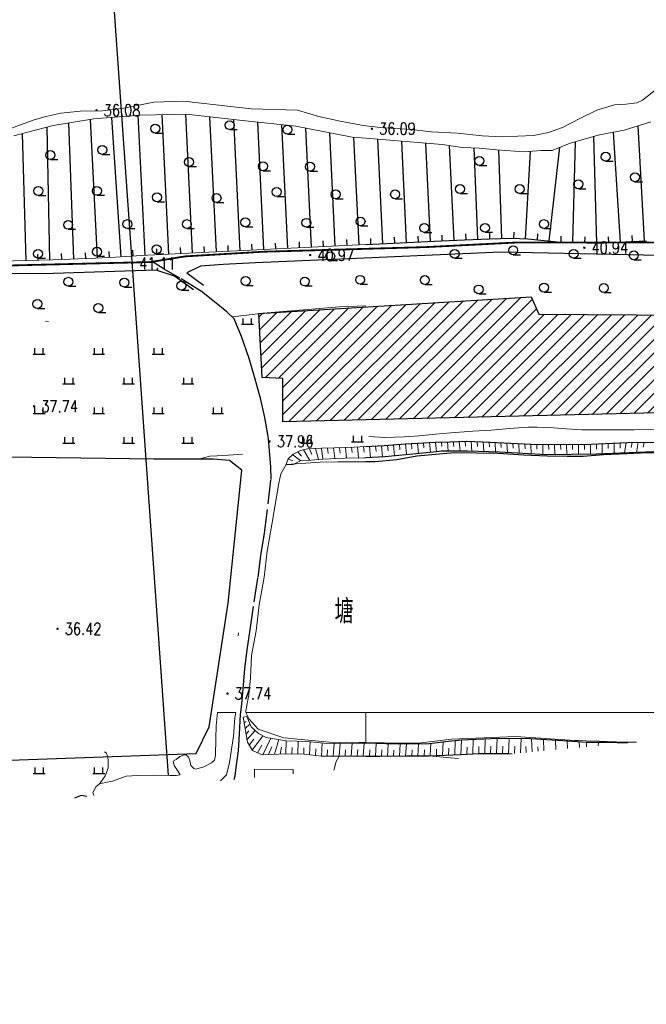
# Model space of a CAD drawing. Extents: x 39508475 to 39522402, y 3783947 to 3795549.
# Tile 48 of 256: x 39510192 to 39510297, y 3794201 to 3794366. Entities that reach past the tile are written whole.
import ezdxf
from ezdxf.enums import TextEntityAlignment as Align

# ---------------------------------------------------------------- set-up
doc = ezdxf.new("R2010")
doc.units = 0
doc.linetypes.add('X3', pattern=[5, 4, -1])
doc.layers.get('0').update_dxf_attribs({"linetype": 'CONTINUOUS'})
doc.layers.add('ASSIST', color=7, linetype='CONTINUOUS', plot=False)
for name, color, linetype in [('DLSS', 4, 'CONTINUOUS'), ('DMTZ', 3, 'CONTINUOUS'), ('GCD', 1, 'CONTINUOUS'), ('JCDL_DGX', 30, 'CONTINUOUS'), ('JMD', 6, 'CONTINUOUS'), ('SXSS', 5, 'CONTINUOUS'), ('ZBTZ', 3, 'CONTINUOUS'), ('断面线', 2, 'CONTINUOUS')]:
    doc.layers.add(name, color=color, linetype=linetype)
doc.styles.add('HZ', font='rs', dxfattribs={"width": 0.8, "bigfont": 'hztxt'})
doc.linetypes.add('10411', pattern='A,2,[150,AAA.SHX,S=1,R=0,X=0,Y=1],2,[151,AAA.SHX,S=1,R=0,X=0,Y=3],1e-11', length=4)
doc.linetypes.add('X4', pattern='A,0,-1e-09,[149,symbolx.shx,S=0.15,R=0,X=0,Y=0],-1.6', length=1.6)

# ---------------------------------------------------------------- blocks, each defined once
blk = doc.blocks.new('9120003')
at = {"color": 0}
for p, q in [((-1, 0), (1, 0)), ((-0.7, 0), (-0.7, 1)), ((0.7, 0), (0.7, 1))]:
    blk.add_line(p, q, dxfattribs=at)
blk = doc.blocks.new('9330003')
at = {"color": 0}
blk.add_line((0, -0.75), (1.25, -0.75), dxfattribs=at)
blk.add_circle((0, 0), 0.75, dxfattribs=at)
blk = doc.blocks.new('gc200')
at = {"const_width": 0.2}
blk.add_lwpolyline([(-0.1, 0, 1), (0.1, 0, 1)], format="xyb", close=True, dxfattribs=at)

msp = doc.modelspace()

# ---------------------------------------------------------------- hatches: boundary and pattern name
at = {"layer": 'JMD', "linetype": 'Continuous'}
h = msp.add_hatch(dxfattribs=at)
h.set_pattern_fill('411B', color=256, style=0)
h.set_pattern_definition([(45, (39000000, 0), (-1.1313708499, 1.1313708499), [])])
h.paths.add_polyline_path([(39510232.59577, 3794306.30642), (39510232.01239, 3794317.09369), (39510277.75894, 3794319.86844), (39510279.07155, 3794316.95295), (39510320.00491, 3794316.66151), (39510320.07783, 3794300.84505), (39510236.01934, 3794298.86734), (39510236.01934, 3794306.15603)])

# ---------------------------------------------------------------- linework, layer by layer
at = {"layer": 'ASSIST', "linetype": 'X4', "lineweight": 0}
msp.add_lwpolyline([(39510297.85, 3794349.276), (39510293.41, 3794347.88), (39510289.234, 3794347.096), (39510284.35, 3794345.713), (39510281.297, 3794344.502), (39510279.453, 3794344.469), (39510276.538, 3794344.242), (39510271.999, 3794344.596), (39510269.014, 3794344.882), (39510266.224, 3794344.974), (39510262.809, 3794345.477), (39510250, 3794346.54753), (39510247.709, 3794346.739), (39510238.228, 3794348.58), (39510229.769, 3794349.479), (39510219.796, 3794350.589), (39510212.055, 3794350.438), (39510204.308, 3794349.793), (39510197.467, 3794348.677), (39510190.859, 3794346.958)], dxfattribs=at)
at = {"layer": 'DLSS', "linetype": 'X3', "const_width": 0.3, "flags": 128}
msp.add_lwpolyline([(39509115.83491, 3794201.06317), (39509126.55477, 3794210.45786), (39509130.51645, 3794212.39892), (39509159.51346, 3794215.03875), (39509207.40211, 3794218.07486), (39509225.30682, 3794219.3266), (39509228.88011, 3794222.19936), (39509238.6678, 3794234.85502), (39509242.86251, 3794239.51355), (39509257.02184, 3794243.48767), (39509261.91569, 3794243.64296), (39509289.12945, 3794241.93669), (39509315.64685, 3794240.14964), (39509332.75644, 3794241.46991), (39509358.18356, 3794240.22775), (39509379.27259, 3794241.62566), (39509386.18611, 3794243.10086), (39509391.15764, 3794243.10086), (39509400.47925, 3794243.02322), (39509412.38861, 3794242.17313), (39509417.74853, 3794241.62963), (39509421.7879, 3794241.78491), (39509427.69158, 3794242.4837), (39509444.41727, 3794243.49631), (39509465.80709, 3794243.8098), (39509489.91103, 3794245.05208), (39509517.2818, 3794246.99312), (39509553.9022, 3794250.41078), (39509589.12197, 3794254.9263), (39509630.63833, 3794256.99329), (39509680.16049, 3794263.82929), (39509707.62118, 3794265.56804), (39509737.86388, 3794269.93302), (39509794.70316, 3794276.15403), (39509850.66557, 3794282.62754), (39509880.16374, 3794286.35696), (39509954.7622, 3794297.42352), (39509964.21347, 3794301.81731), (39509969.9282, 3794302.14685), (39509974.54394, 3794302.14685), (39509978.17059, 3794302.14685), (39510023.11311, 3794305.38856), (39510088.4093, 3794314.72115), (39510113.14818, 3794318.86658), (39510126.22235, 3794322.50133), (39510146.96289, 3794323.37704), (39510152.85059, 3794324.06937), (39510158.39196, 3794324.24245), (39510167.13694, 3794324.58862), (39510192.46151, 3794325.19962), (39510213.7981, 3794325.72108), (39510219.59923, 3794326.67304), (39510232.6734, 3794327.45191), (39510260.06199, 3794328.23403), (39510275.49099, 3794329.01616), (39510282.07137, 3794329.01616), (39510298.4572, 3794329.01616), (39510315.18874, 3794329.96812), (39510324.10689, 3794330.66045), (39510329.9946, 3794331.09316), (39510345.52681, 3794332.48107), (39510368.32346, 3794333.43303), (39510394.05735, 3794334.64786), (39510406.00594, 3794336.3787), (39510417.98073, 3794338.02494), (39510452.54562, 3794337.59495), (39510479.78196, 3794337.59495), (39510543.88737, 3794336.29021), (39510556.54105, 3794336.29021), (39510581.31334, 3794336.5755), (39510618.07159, 3794335.43437), (39510652.44832, 3794335.43437), (39510686.25779, 3794334.29324), (39510720.16144, 3794334.10306), (39510731.95885, 3794334.10306), (39510761.49667, 3794334.57853), (39510795.67906, 3794334.00867), (39510826.72559, 3794333.05773), (39510851.78793, 3794333.24763), (39510863.29993, 3794332.96235), (39510872.81399, 3794332.96235), (39510879.28354, 3794332.96235), (39510904.25142, 3794334.68248), (39510911.4821, 3794334.68248), (39510945.95909, 3794333.15468), (39510980.63469, 3794333.24978), (39511012.8349, 3794333.44196), (39511047.12356, 3794333.63215), (39511082.55429, 3794334.48799), (39511110.90615, 3794335.43893), (39511139.01686, 3794333.15668), (39511167.68643, 3794331.15756), (39511206.73306, 3794327.91649), (39511240.07003, 3794325.43789), (39511276.54237, 3794319.63185), (39511308.7302, 3794313.92021), (39511343.5952, 3794306.68404), (39511391.97605, 3794294.40404), (39511438.25927, 3794284.49665), (39511464.71904, 3794278.31282), (39511487.58485, 3794272.97939), (39511519.49325, 3794265.93385), (39511557.88793, 3794257.24632), (39511582.13035, 3794253.86736), (39511626.90746, 3794244.6447), (39511638.75233, 3794243.03028), (39511652.34701, 3794240.60866), (39511681.84907, 3794233.47304), (39511694.36696, 3794234.68385), (39511704.89158, 3794235.23448), (39511713.97404, 3794237.88499), (39511732.37087, 3794243.38601), (39511778.62181, 3794247.98241), (39511821.93597, 3794253.29104), (39511832.70661, 3794255.42448), (39511837.05448, 3794256.48442), (39511843.94745, 3794257.22638), (39511884.35086, 3794263.798), (39511944.43671, 3794272.07796), (39511959.43624, 3794278.03052), (39511964.42039, 3794279.51443), (39511972.798, 3794281.8463), (39511984.56908, 3794284.07217), (39512007.92628, 3794289.3808), (39512054.95431, 3794294.47983), (39512090.72123, 3794299.15106), (39512102.49231, 3794301.16494), (39512112.4606, 3794301.58891), (39512113.8392, 3794302.11889)], dxfattribs=at)
at = {"layer": 'DLSS', "linetype": 'X3', "lineweight": 30}
for points in [[(39510228.994, 3794250), (39510229.172, 3794251.437), (39510229.448, 3794254.601), (39510229.642, 3794257.306), (39510230.071, 3794260.505), (39510230.534, 3794263.857), (39510231.213, 3794268.604), (39510231.877, 3794272.705), (39510232.355, 3794276.398), (39510232.987, 3794280.124), (39510234.056, 3794289.159), (39510234.014, 3794291.25), (39510233.745, 3794294.719), (39510233.568, 3794296.367), (39510233.029, 3794299.562), (39510232.301, 3794302.825), (39510231.284, 3794306.443), (39510230.387, 3794309.5), (39510229.114, 3794313.22), (39510227.844, 3794316.191), (39510226.615, 3794317.342), (39510224.584, 3794319.035), (39510222.384, 3794320.795), (39510218.736, 3794323.025), (39510216.094, 3794324.545), (39510214.44, 3794325.576), (39510214.133, 3794325.779)], [(39510227.84969, 3794238.71896), (39510228.046, 3794239.341), (39510228.277, 3794241.179), (39510228.608, 3794243.527), (39510228.784, 3794246.368), (39510228.958, 3794249.702), (39510228.994, 3794250)], [(39510203.09557, 3794235.86445), (39510202.159, 3794236.042), (39510201.03337, 3794235.60009)]]:
    msp.add_lwpolyline(points, dxfattribs=at)
at = {"layer": 'DMTZ', "linetype": 'Continuous'}
for p, q in [((39510208.908, 3794326.59499), (39510207.29119, 3794350.04137)), ((39510212.89929, 3794326.85697), (39510211.76156, 3794350.41357)), ((39510216.89464, 3794327.04994), (39510215.76155, 3794350.5103)), ((39510220.88998, 3794327.24291), (39510219.76245, 3794350.58835)), ((39510224.88532, 3794327.43587), (39510223.78854, 3794350.14463)), ((39510196.91964, 3794326.08383), (39510196.45454, 3794348.41362)), ((39510200.91723, 3794326.22122), (39510200.09235, 3794349.10528)), ((39510204.9144, 3794326.37074), (39510203.70261, 3794349.69424)), ((39510228.88067, 3794327.62884), (39510227.81484, 3794349.6965)), ((39510232.87601, 3794327.82181), (39510231.84065, 3794349.25883)), ((39510236.87135, 3794328.01477), (39510235.86597, 3794348.83103)), ((39510240.86669, 3794328.20774), (39510239.89842, 3794348.25564)), ((39510296.78651, 3794329.29387), (39510295.77469, 3794348.62349)), ((39510192.92051, 3794326.00037), (39510192.32011, 3794347.33809)), ((39510244.86204, 3794328.40071), (39510243.941, 3794347.47066)), ((39510248.85738, 3794328.59367), (39510247.9821, 3794346.71617)), ((39510288.79671, 3794328.90999), (39510288.31225, 3794346.83499)), ((39510292.79312, 3794329.06513), (39510291.62127, 3794347.54419)), ((39510252.85272, 3794328.78664), (39510252.00299, 3794346.38012)), ((39510256.84807, 3794328.97961), (39510256.02389, 3794346.04407)), ((39510260.84341, 3794329.17257), (39510260.04478, 3794345.70802)), ((39510264.8387, 3794329.36665), (39510264.06122, 3794345.29256)), ((39510280.811, 3794329.27164), (39510282.60778, 3794345.02193)), ((39510284.7981, 3794329.00554), (39510285.19952, 3794345.95356)), ((39510268.8345, 3794329.54943), (39510268.16713, 3794344.90993)), ((39510272.83156, 3794329.70138), (39510272.34128, 3794344.56931)), ((39510276.82675, 3794329.62072), (39510277.67761, 3794344.33074)), ((39510258.84574, 3794329.07609), (39510258.79749, 3794330.07492)), ((39510262.84108, 3794329.26913), (39510262.79231, 3794330.26794)), ((39510266.83639, 3794329.46262), (39510266.79298, 3794330.46167)), ((39510270.83265, 3794329.63546), (39510270.79969, 3794330.63492)), ((39510274.83009, 3794329.73621), (39510274.88784, 3794330.73454)), ((39510278.82051, 3794329.46405), (39510278.90335, 3794330.46062)), ((39510282.79866, 3794329.0529), (39510282.82234, 3794330.05262)), ((39510294.78925, 3794329.18932), (39510294.73697, 3794330.18795)), ((39510226.88299, 3794327.53236), (39510226.83475, 3794328.53119)), ((39510230.87834, 3794327.72532), (39510230.8301, 3794328.72416)), ((39510234.87368, 3794327.91829), (39510234.82544, 3794328.91713)), ((39510238.86902, 3794328.11126), (39510238.82078, 3794329.11009)), ((39510242.86437, 3794328.30422), (39510242.81612, 3794329.30306)), ((39510246.85971, 3794328.49719), (39510246.81147, 3794329.49602)), ((39510250.85505, 3794328.69016), (39510250.80681, 3794329.68899)), ((39510254.85039, 3794328.88312), (39510254.80215, 3794329.88196)), ((39510286.79744, 3794328.95409), (39510286.82448, 3794329.95372)), ((39510290.79598, 3794328.96403), (39510290.76896, 3794329.96366)), ((39510194.92007, 3794326.04218), (39510194.89925, 3794327.04196)), ((39510198.91853, 3794326.14918), (39510198.88251, 3794327.14853)), ((39510202.91593, 3794326.29327), (39510202.87991, 3794327.29262)), ((39510206.9117, 3794326.47451), (39510206.85982, 3794327.47316)), ((39510210.90326, 3794326.73258), (39510210.83446, 3794327.73021)), ((39510214.89697, 3794326.95346), (39510214.84872, 3794327.95229)), ((39510218.89231, 3794327.14642), (39510218.84407, 3794328.14526)), ((39510222.88765, 3794327.33939), (39510222.83941, 3794328.33823))]:
    msp.add_line(p, q, dxfattribs=at)
at = {"layer": 'DMTZ', "linetype": '10411', "flags": 128}
for points in [[(39510554.622, 3794333.124), (39510533.94863, 3794334.98646), (39510506.07472, 3794335.22289), (39510477.31903, 3794335.94231), (39510462.74939, 3794335.86161), (39510430.40527, 3794336.42024), (39510423.12399, 3794335.86041), (39510408.43776, 3794331.77989), (39510369.67618, 3794331.77929), (39510345.80459, 3794328.89465), (39510299.35702, 3794326.81411), (39510272.68454, 3794327.36911), (39510248.4093, 3794326.32848), (39510231.43576, 3794325.60847), (39510225.9948, 3794325.28856), (39510222.23414, 3794325.04864), (39510219.91374, 3794323.92899), (39510222.71423, 3794321.84964)], [(39510221.04451, 3794321.07218), (39510217.84313, 3794323.37204), (39510214.76158, 3794324.36556), (39510197.4771, 3794323.79346), (39510180.25895, 3794323.72915), (39510171.37022, 3794323.72915), (39510169.02106, 3794323.22147), (39510167.17982, 3794320.11194)]]:
    msp.add_lwpolyline(points, dxfattribs=at)
at = {"layer": 'DMTZ', "linetype": 'Continuous', "lineweight": 0}
msp.add_lwpolyline([(39510186.617, 3794325.823), (39510192.943, 3794326.001), (39510197.36, 3794326.093), (39510204.573, 3794326.353), (39510207.922, 3794326.527), (39510212.258, 3794326.826), (39510250, 3794328.64886), (39510262.695, 3794329.262), (39510266.546, 3794329.45), (39510270.758, 3794329.633), (39510274.488, 3794329.756), (39510277.185, 3794329.6), (39510279.94, 3794329.371), (39510282.71, 3794329.055), (39510285.581, 3794328.987), (39510288.612, 3794328.905), (39510291.498, 3794328.983), (39510294.573, 3794329.178), (39510297.152, 3794329.313)], dxfattribs=at)
at = {"layer": 'DMTZ'}
msp.add_lwpolyline([(39510250, 3794328.64886), (39510262.695, 3794329.262), (39510266.546, 3794329.45), (39510270.758, 3794329.633), (39510274.488, 3794329.756), (39510277.185, 3794329.6), (39510279.94, 3794329.371), (39510282.71, 3794329.055), (39510285.581, 3794328.987), (39510288.612, 3794328.905), (39510291.498, 3794328.983), (39510294.573, 3794329.178), (39510297.152, 3794329.313)], dxfattribs=at)
at = {"layer": 'JCDL_DGX', "color": 42, "linetype": 'Continuous', "lineweight": 15, "true_color": 0xc28700}
msp.add_lwpolyline([(39510265.55418, 3794242.21706), (39510263.53177, 3794242.42517), (39510260.616, 3794242.719)], dxfattribs=at)
at = {"layer": 'JMD', "linetype": 'Continuous', "flags": 128}
msp.add_lwpolyline([(39510232.59577, 3794306.30642), (39510232.01239, 3794317.09369), (39510277.75894, 3794319.86844), (39510279.07155, 3794316.95295), (39510320.00491, 3794316.66151), (39510320.07783, 3794300.84505), (39510236.01934, 3794298.86734), (39510236.01934, 3794306.15603)], close=True, dxfattribs=at)
at = {"layer": 'JMD', "linetype": 'Continuous', "lineweight": 0}
for points in [[(39510231.27388, 3794239.03664), (39510231.286, 3794240.43)], [(39510231.286, 3794240.43), (39510237.802, 3794240.371), (39510237.79565, 3794239.64171)]]:
    msp.add_lwpolyline(points, dxfattribs=at)
at = {"layer": 'SXSS', "linetype": 'Continuous', "lineweight": 0}
for points in [[(39510250, 3794348.64659), (39510252.971, 3794348.279), (39510257.665, 3794347.991), (39510260.963, 3794347.596), (39510265.393, 3794347.385), (39510269.548, 3794346.97), (39510272.915, 3794346.757), (39510278.176, 3794346.984), (39510280.696, 3794347.528), (39510283.027, 3794348.319), (39510285.939, 3794349.869), (39510288.822, 3794351.244), (39510291.75, 3794352.167), (39510293.703, 3794352.272), (39510295.539, 3794352.494), (39510296.485, 3794352.918), (39510299.629, 3794355.401)], [(39510188.249, 3794347.444), (39510194.074, 3794349.576), (39510196.214, 3794350.196), (39510198.746, 3794350.768), (39510201.976, 3794351.087), (39510205.751, 3794351.153), (39510209.32, 3794351.575), (39510214.367, 3794352.615), (39510219.332, 3794352.771), (39510230.714, 3794351.49), (39510238.521, 3794351.248), (39510242.096, 3794350.191), (39510245.705, 3794349.423), (39510249.245, 3794348.74), (39510250, 3794348.64659)], [(39510178.927, 3794325.575), (39510178.927, 3794325.575), (39510186.617, 3794325.823), (39510192.943, 3794326.001), (39510197.36, 3794326.093), (39510204.573, 3794326.353), (39510207.922, 3794326.527), (39510212.258, 3794326.826), (39510250, 3794328.64886)], [(39510196.17488, 3794315.76614), (39510196.67433, 3794315.74263)], [(39510258.656, 3794295.285), (39510258.828, 3794293.533)], [(39510259.665, 3794295.337), (39510259.748, 3794294.485)], [(39510260.674, 3794295.389), (39510260.833, 3794293.732)], [(39510261.683, 3794295.441), (39510261.759, 3794294.636)], [(39510261.683, 3794295.441), (39510261.836, 3794293.831)], [(39510262.684, 3794295.472), (39510262.756, 3794294.702)], [(39510263.686, 3794295.503), (39510263.823, 3794293.928)], [(39510264.688, 3794295.538), (39510264.754, 3794294.731)], [(39510265.689, 3794295.574), (39510265.817, 3794293.92)], [(39510266.69, 3794295.611), (39510266.752, 3794294.764)], [(39510267.692, 3794295.589), (39510267.81, 3794293.893)], [(39510268.693, 3794295.546), (39510268.75, 3794294.705)], [(39510269.694, 3794295.503), (39510269.803, 3794293.832)], [(39510270.695, 3794295.46), (39510270.747, 3794294.631)], [(39510271.696, 3794295.412), (39510271.795, 3794293.771)], [(39510272.697, 3794295.363), (39510272.744, 3794294.546)], [(39510273.698, 3794295.314), (39510273.786, 3794293.671)], [(39510274.698, 3794295.264), (39510274.74, 3794294.438)], [(39510291.724, 3794295.275), (39510291.713, 3794293.533)], [(39510292.725, 3794295.32), (39510292.717, 3794294.446)], [(39510293.726, 3794295.365), (39510293.456, 3794293.602)], [(39510294.728, 3794295.387), (39510294.59, 3794294.514)], [(39510295.73, 3794295.401), (39510295.448, 3794293.68)], [(39510296.732, 3794295.416), (39510296.588, 3794294.567)], [(39510250, 3794292.821), (39510249.755, 3794292.809), (39510246.541, 3794292.746), (39510242.743, 3794292.569), (39510240.751, 3794292.383), (39510238.986, 3794292.294), (39510237.782, 3794291.674), (39510236.631, 3794291.686), (39510236.714, 3794292.004), (39510236.941, 3794292.614), (39510237.807, 3794293.391), (39510239.02, 3794294.042), (39510240.175, 3794294.319), (39510242.516, 3794294.417), (39510244.732, 3794294.473), (39510248.013, 3794294.605), (39510250, 3794294.707)], [(39510236.631, 3794291.686), (39510236.714, 3794292.004), (39510236.941, 3794292.614), (39510237.807, 3794293.391), (39510239.02, 3794294.042), (39510240.175, 3794294.319), (39510242.516, 3794294.417), (39510244.732, 3794294.473), (39510248.013, 3794294.605), (39510250, 3794294.707)], [(39510238.581, 3794293.806), (39510239.203, 3794293.071)], [(39510239.515, 3794294.161), (39510240.557, 3794292.373)], [(39510240.503, 3794294.333), (39510240.894, 3794293.383)], [(39510241.51, 3794294.375), (39510242.014, 3794292.501)], [(39510242.516, 3794294.417), (39510242.63, 3794293.493)], [(39510242.516, 3794294.417), (39510242.743, 3794292.569)], [(39510243.526, 3794294.442), (39510243.638, 3794293.529)], [(39510244.536, 3794294.468), (39510244.756, 3794292.663)], [(39510245.546, 3794294.506), (39510245.654, 3794293.608)], [(39510246.556, 3794294.546), (39510246.769, 3794292.75)], [(39510247.565, 3794294.587), (39510247.671, 3794293.678)], [(39510248.574, 3794294.634), (39510248.784, 3794292.79)], [(39510249.583, 3794294.686), (39510249.687, 3794293.748)], [(39510250.592, 3794294.737), (39510250.798, 3794292.86)], [(39510251.602, 3794294.788), (39510251.703, 3794293.848)], [(39510252.611, 3794294.84), (39510252.81, 3794292.957)], [(39510253.618, 3794294.912), (39510253.716, 3794293.974)], [(39510254.625, 3794295.002), (39510254.817, 3794293.135)], [(39510255.631, 3794295.091), (39510255.726, 3794294.163)], [(39510256.638, 3794295.18), (39510256.823, 3794293.334)], [(39510257.647, 3794295.233), (39510257.736, 3794294.333)], [(39510275.699, 3794295.215), (39510275.776, 3794293.553)], [(39510276.7, 3794295.166), (39510276.736, 3794294.33)], [(39510277.701, 3794295.116), (39510277.766, 3794293.436)], [(39510278.703, 3794295.107), (39510278.732, 3794294.242)], [(39510279.705, 3794295.099), (39510279.756, 3794293.318)], [(39510280.707, 3794295.091), (39510280.73, 3794294.19)], [(39510281.709, 3794295.082), (39510281.749, 3794293.305)], [(39510282.711, 3794295.074), (39510282.728, 3794294.198)], [(39510283.713, 3794295.066), (39510283.742, 3794293.336)], [(39510284.715, 3794295.058), (39510284.727, 3794294.205)], [(39510285.717, 3794295.05), (39510285.735, 3794293.368)], [(39510286.719, 3794295.05), (39510286.725, 3794294.217)], [(39510287.72, 3794295.095), (39510287.729, 3794293.399)], [(39510288.721, 3794295.14), (39510288.723, 3794294.278)], [(39510289.722, 3794295.185), (39510289.721, 3794293.455)], [(39510290.723, 3794295.23), (39510290.72, 3794294.362)], [(39510236.961, 3794292.633), (39510237.697, 3794292.32)], [(39510237.711, 3794293.305), (39510239.095, 3794292.299)], [(39510236.631, 3794291.686), (39510237.782, 3794291.674)], [(39510228.57974, 3794263.34989), (39510228.5153, 3794262.85406)], [(39510225.046, 3794250), (39510224.833, 3794247.764), (39510224.79, 3794245.621), (39510224.745, 3794242.738), (39510224.55, 3794241.962), (39510224.041, 3794241.502), (39510222.786, 3794240.817), (39510221.444, 3794240.472), (39510221.086, 3794240.572), (39510220.591, 3794241.064), (39510220.4, 3794241.896), (39510220.211, 3794242.457), (39510219.836, 3794242.812), (39510219.444, 3794242.845), (39510218.765, 3794242.604), (39510218.138, 3794242.091), (39510217.612, 3794241.8), (39510217.768, 3794241.086), (39510218.435, 3794240.086), (39510218.812, 3794239.475), (39510218.115, 3794239.404), (39510217.043, 3794239.4), (39510214.373, 3794239.44), (39510211.618, 3794239.378), (39510209.731, 3794239.252), (39510207.439, 3794238.444), (39510206.232, 3794238.235), (39510205.247, 3794237.993), (39510204.653, 3794237.548), (39510204.113, 3794236.543), (39510204.27012, 3794236.01502)], [(39510225.56363, 3794238.50686), (39510226.6, 3794239.523), (39510227.085, 3794241.582), (39510227.748, 3794245.973), (39510227.991, 3794249.086), (39510228.135, 3794250)], [(39510229.376, 3794249.208), (39510229.973, 3794249.328)], [(39510250, 3794244.79985), (39510249.791, 3794244.807), (39510248.839, 3794244.831), (39510245.655, 3794244.763), (39510242.947, 3794244.846), (39510240.183, 3794245.121), (39510236.611, 3794245.23), (39510233.258, 3794245.791), (39510231.964, 3794246.431), (39510230.718, 3794247.542), (39510229.973, 3794249.328), (39510229.376, 3794249.208), (39510230.082, 3794244.995), (39510230.92, 3794243.604), (39510232.595, 3794242.847), (39510234.12, 3794242.937), (39510236.569, 3794243.014), (39510239.63, 3794242.959), (39510242.488, 3794242.63), (39510245.498, 3794242.625), (39510248.849, 3794242.638), (39510250, 3794242.643)], [(39510229.376, 3794249.208), (39510230.082, 3794244.995), (39510230.92, 3794243.604), (39510232.595, 3794242.847), (39510234.12, 3794242.937), (39510236.569, 3794243.014), (39510239.63, 3794242.959), (39510242.488, 3794242.63), (39510245.498, 3794242.625), (39510248.849, 3794242.638), (39510250, 3794242.643)], [(39510229.807, 3794250), (39510230.36, 3794248.874), (39510231.914, 3794247.194), (39510236.235, 3794245.734), (39510243.907, 3794244.999), (39510250, 3794244.939)], [(39510229.807, 3794250), (39510250, 3794250)], [(39510250, 3794250), (39510341.04, 3794250)], [(39510229.537, 3794248.246), (39510229.891, 3794248.462)], [(39510229.699, 3794247.283), (39510230.515, 3794248.029)], [(39510229.86, 3794246.32), (39510230.355, 3794246.872)], [(39510230.021, 3794245.358), (39510231.375, 3794246.956)], [(39510230.899, 3794243.638), (39510232.677, 3794246.078)], [(39510232.669, 3794242.851), (39510234.007, 3794245.666)], [(39510250, 3794244.939), (39510256.339, 3794244.844), (39510259.264, 3794244.873), (39510264.377, 3794245.482), (39510275.176, 3794245.923), (39510284.271, 3794245.326), (39510285.087, 3794245.286), (39510285.777, 3794245.255), (39510286.998, 3794245.214), (39510289.256, 3794245.145), (39510293.468, 3794245.007), (39510294.051, 3794244.999), (39510294.601, 3794244.993), (39510295.165, 3794244.99), (39510295.44487, 3794244.99022)], [(39510271.961, 3794243.081), (39510272.055, 3794245.586)], [(39510230.396, 3794244.474), (39510231.148, 3794245.481)], [(39510231.773, 3794243.218), (39510232.543, 3794244.5)], [(39510233.643, 3794242.909), (39510234.172, 3794244.229)], [(39510234.618, 3794242.953), (39510235.396, 3794245.433)], [(39510235.593, 3794242.983), (39510235.842, 3794244.15)], [(39510236.569, 3794243.014), (39510236.611, 3794245.23)], [(39510237.563, 3794242.996), (39510237.59, 3794244.098)], [(39510238.557, 3794242.978), (39510238.624, 3794245.169)], [(39510239.551, 3794242.96), (39510239.591, 3794244.049)], [(39510240.54, 3794242.854), (39510240.634, 3794245.076)], [(39510242.515, 3794242.63), (39510242.638, 3794244.877)], [(39510244.504, 3794242.627), (39510244.649, 3794244.794)], [(39510245.498, 3794242.625), (39510245.655, 3794244.763)], [(39510247.531, 3794242.633), (39510247.681, 3794244.807)], [(39510249.564, 3794242.641), (39510249.707, 3794244.81)], [(39510251.598, 3794242.649), (39510251.732, 3794244.741)], [(39510253.631, 3794242.66), (39510253.757, 3794244.682)], [(39510255.664, 3794242.674), (39510255.783, 3794244.664)], [(39510256.681, 3794242.68), (39510256.796, 3794244.655)], [(39510258.745, 3794242.701), (39510258.858, 3794244.692)], [(39510260.809, 3794242.725), (39510260.917, 3794244.755)], [(39510262.873, 3794242.786), (39510262.966, 3794244.979)], [(39510263.904, 3794242.825), (39510263.947, 3794243.958)], [(39510264.935, 3794242.869), (39510265.014, 3794245.213)], [(39510265.967, 3794242.914), (39510266.038, 3794245.334)], [(39510266.965, 3794242.969), (39510267.003, 3794244.173)], [(39510267.963, 3794243.024), (39510268.044, 3794245.418)], [(39510268.961, 3794243.08), (39510269.004, 3794244.27)], [(39510269.961, 3794243.084), (39510270.049, 3794245.502)], [(39510270.961, 3794243.082), (39510271.007, 3794244.313)], [(39510272.96, 3794243.079), (39510273.01, 3794244.335)], [(39510273.96, 3794243.074), (39510274.063, 3794245.581)], [(39510274.96104, 3794243.0898), (39510275.013, 3794244.307)], [(39510275.96649, 3794243.18308), (39510276.07, 3794245.562)], [(39510276.9425, 3794243.27363), (39510276.89, 3794244.268)], [(39510277.9359, 3794243.3658), (39510277.826, 3794245.537)], [(39510278.92857, 3794243.45789), (39510278.892, 3794244.191)], [(39510279.91992, 3794243.54987), (39510279.83, 3794245.412)], [(39510281.90344, 3794243.73389), (39510281.834, 3794245.287)], [(39510283.88995, 3794243.91819), (39510283.838, 3794245.162)], [(39510285.87946, 3794244.10277), (39510285.841, 3794245.037)], [(39510287.04802, 3794244.21119), (39510287.094, 3794244.959)], [(39510289.03188, 3794244.39525), (39510289.065, 3794244.958)], [(39510241.527, 3794242.74), (39510241.582, 3794243.858)], [(39510243.509, 3794242.628), (39510243.576, 3794243.726)], [(39510246.515, 3794242.629), (39510246.591, 3794243.707)], [(39510248.548, 3794242.637), (39510248.621, 3794243.733)], [(39510250.581, 3794242.645), (39510250.65, 3794243.71)], [(39510252.614, 3794242.654), (39510252.679, 3794243.68)], [(39510254.648, 3794242.667), (39510254.709, 3794243.67)], [(39510257.713, 3794242.69), (39510257.77, 3794243.682)], [(39510259.777, 3794242.711), (39510259.833, 3794243.711)], [(39510261.841, 3794242.755), (39510261.891, 3794243.811)]]:
    msp.add_lwpolyline(points, dxfattribs=at)
at = {"layer": 'SXSS'}
for points in [[(39510250, 3794294.707), (39510253.063, 3794294.863), (39510256.667, 3794295.183), (39510261.683, 3794295.441), (39510264.183, 3794295.519), (39510266.958, 3794295.621), (39510270.865, 3794295.453), (39510277.73, 3794295.115), (39510286.562, 3794295.043), (39510293.965, 3794295.376), (39510303.176, 3794295.508)], [(39510298.369, 3794293.795), (39510288.678, 3794293.414), (39510280.342, 3794293.283), (39510272.441, 3794293.751), (39510267.078, 3794293.916), (39510262.658, 3794293.932), (39510261.836, 3794293.831), (39510257.865, 3794293.437), (39510253.207, 3794292.976), (39510250, 3794292.821)], [(39510297.276, 3794293.633), (39510293.822, 3794293.496), (39510289.931, 3794293.329), (39510286.492, 3794293.031), (39510283.811, 3794293.012), (39510280.458, 3794293.079), (39510276.538, 3794293.248), (39510272.18, 3794293.517), (39510268.609, 3794293.569), (39510264.849, 3794293.621), (39510262.388, 3794293.421), (39510258.563, 3794293.099), (39510255.216, 3794292.44), (39510251.561, 3794292.119), (39510250, 3794292.113)], [(39510293.94, 3794244.85061), (39510290.451, 3794244.958), (39510287.094, 3794244.959), (39510283.105, 3794245.208), (39510277.654, 3794245.548), (39510272.305, 3794245.597), (39510266.038, 3794245.334), (39510263.872, 3794245.078), (39510260.642, 3794244.725), (39510256.796, 3794244.655), (39510253.326, 3794244.686), (39510250, 3794244.79985)], [(39510250, 3794242.643), (39510252.369, 3794242.652), (39510256.681, 3794242.68), (39510260.616, 3794242.719), (39510263.252, 3794242.797), (39510265.967, 3794242.914), (39510269.059, 3794243.085), (39510273.825, 3794243.078), (39510274.57928, 3794243.05438)]]:
    msp.add_lwpolyline(points, dxfattribs=at)
at = {"layer": 'SXSS', "lineweight": 0}
for points in [[(39510250, 3794292.113), (39510251.561, 3794292.119), (39510255.216, 3794292.44), (39510258.563, 3794293.099), (39510262.388, 3794293.421), (39510264.849, 3794293.621), (39510268.609, 3794293.569), (39510272.18, 3794293.517), (39510276.538, 3794293.248), (39510280.458, 3794293.079), (39510283.811, 3794293.012), (39510286.492, 3794293.031), (39510289.931, 3794293.329), (39510293.822, 3794293.496), (39510297.276, 3794293.633), (39510300.803, 3794293.624), (39510303.529, 3794293.439), (39510306.721, 3794293.357)], [(39510229.807, 3794250), (39510229.823, 3794250.283), (39510230.305, 3794252.938), (39510230.6, 3794255.796), (39510230.772, 3794259.572), (39510231.555, 3794263.708), (39510232.065, 3794268.08), (39510232.931, 3794272.727), (39510233.424, 3794277.116), (39510234.205, 3794281.609), (39510235.003, 3794286.221), (39510235.351, 3794288.518), (39510235.707, 3794290.092), (39510236.631, 3794291.686), (39510238.287, 3794291.781), (39510242.309, 3794292.1), (39510245.217, 3794292.111), (39510248.466, 3794292.107), (39510250, 3794292.113)], [(39510225.56363, 3794238.50686), (39510226.6, 3794239.523), (39510227.085, 3794241.582), (39510227.748, 3794245.973), (39510227.991, 3794249.086), (39510228.135, 3794250), (39510225.046, 3794250)], [(39510250, 3794250), (39510250, 3794244.939), (39510243.907, 3794244.999), (39510236.235, 3794245.734), (39510231.914, 3794247.194), (39510230.36, 3794248.874), (39510229.807, 3794250), (39510250, 3794250)], [(39510295.44487, 3794244.99022), (39510295.165, 3794244.99), (39510294.601, 3794244.993), (39510294.051, 3794244.999), (39510293.468, 3794245.007), (39510289.256, 3794245.145), (39510286.998, 3794245.214), (39510285.777, 3794245.255), (39510285.087, 3794245.286), (39510284.271, 3794245.326), (39510275.176, 3794245.923), (39510264.377, 3794245.482), (39510259.264, 3794244.873), (39510256.339, 3794244.844), (39510250, 3794244.939), (39510250, 3794250), (39510341.04, 3794250), (39510340.65943, 3794249.18509)]]:
    msp.add_lwpolyline(points, dxfattribs=at)
at = {"layer": 'SXSS', "linetype": '10411', "flags": 128}
msp.add_lwpolyline([(39510142.09376, 3794241.31644), (39510180.74425, 3794241.60466), (39510221.45939, 3794243.07116), (39510223.66022, 3794247.59285), (39510226.83917, 3794268.3682), (39510229.16164, 3794290.74237), (39510227.0831, 3794292.33107), (39510224.3932, 3794292.57549), (39510214.36725, 3794292.57549), (39510185.63434, 3794292.94211), (39510161.01977, 3794292.32113), (39510154.90637, 3794293.42101), (39510148.67072, 3794292.68776), (39510142.6796, 3794291.58788), (39510141.33466, 3794288.41048), (39510137.66054, 3794258.93721), (39510137.29374, 3794250.26045), (39510137.41601, 3794245.98317), (39510138.88322, 3794241.21706)], close=True, dxfattribs=at)
at = {"layer": 'ZBTZ', "color": 114, "linetype": 'X4', "lineweight": 0, "true_color": 0x009944}
for points in [[(39510250, 3794318.351), (39510245.573, 3794318.166), (39510232.738, 3794317.145), (39510227.57, 3794316.53)], [(39510250.468, 3794296.393), (39510253.165, 3794296.198), (39510256.488, 3794296.321), (39510258.892, 3794296.514), (39510261.69, 3794296.781), (39510264.284, 3794297.019), (39510267.971, 3794297.288), (39510271.075, 3794297.468), (39510274.135, 3794297.721), (39510277.239, 3794297.974), (39510278.798, 3794297.962), (39510280.795, 3794297.878), (39510283.725, 3794297.65), (39510286.305, 3794297.508), (39510290.794, 3794297.501), (39510295.093, 3794297.509), (39510299.64, 3794297.575), (39510301.943, 3794297.608), (39510305.062, 3794297.715), (39510307.131, 3794297.748), (39510306.956, 3794295.428)], [(39510229.244, 3794293.391), (39510226.915, 3794293.229), (39510225.027, 3794293.153), (39510223.752, 3794293.063), (39510222.104, 3794292.632)], [(39510205.316, 3794238.061), (39510206.178, 3794239.322), (39510206.7, 3794240.634), (39510206.696, 3794241.807), (39510206.625, 3794242.521), (39510206.35, 3794243.184), (39510206.06, 3794243.369)], [(39510244.63086, 3794240.27586), (39510244.665, 3794240.462), (39510245.008, 3794241.75), (39510245.523, 3794242.634)]]:
    msp.add_lwpolyline(points, dxfattribs=at)
at = {"layer": '断面线', "linetype": 'Continuous', "flags": 128}
msp.add_lwpolyline([(39510202.69346, 3794439.04439), (39510207.09876, 3794376.58954), (39510216.77525, 3794239.40401)], dxfattribs=at)

# ---------------------------------------------------------------- block references
at = {"layer": 'GCD', "linetype": 'Continuous'}
ref = msp.add_blockref('gc200', (39510204.7446, 3794351.238, 36.08), dxfattribs=at)
ref.add_attrib('height', '36.08', dxfattribs={"linetype": 'Continuous', "height": 2, "style": 'HZ', "width": 0.8}).set_placement((39510205.9446, 3794351.238, 36.08), align=Align.MIDDLE_LEFT)
ref = msp.add_blockref('gc200', (39510251.0215, 3794348.142, 36.09), dxfattribs=at)
ref.add_attrib('height', '36.09', dxfattribs={"linetype": 'Continuous', "height": 2, "style": 'HZ', "width": 0.8}).set_placement((39510252.2215, 3794348.142, 36.09), align=Align.MIDDLE_LEFT)
ref = msp.add_blockref('gc200', (39510286.7022, 3794328.138, 40.94), dxfattribs=at)
ref.add_attrib('height', '40.94', dxfattribs={"linetype": 'Continuous', "height": 2, "style": 'HZ', "width": 0.8}).set_placement((39510287.9022, 3794328.138, 40.94), align=Align.MIDDLE_LEFT)
ref = msp.add_blockref('gc200', (39510240.6504, 3794326.899, 40.97), dxfattribs=at)
ref.add_attrib('height', '40.97', dxfattribs={"linetype": 'Continuous', "height": 2, "style": 'HZ', "width": 0.8}).set_placement((39510241.8504, 3794326.899, 40.97), align=Align.MIDDLE_LEFT)
ref = msp.add_blockref('gc200', (39510210.7149, 3794325.496, 41.11), dxfattribs=at)
ref.add_attrib('height', '41.11', dxfattribs={"linetype": 'Continuous', "height": 2, "style": 'HZ', "width": 0.8}).set_placement((39510211.9149, 3794325.496, 41.11), align=Align.MIDDLE_LEFT)
ref = msp.add_blockref('gc200', (39510194.2488, 3794301.468, 37.74), dxfattribs=at)
ref.add_attrib('height', '37.74', dxfattribs={"linetype": 'Continuous', "height": 2, "style": 'HZ', "width": 0.8}).set_placement((39510195.4488, 3794301.468, 37.74), align=Align.MIDDLE_LEFT)
ref = msp.add_blockref('gc200', (39510233.827, 3794295.569, 37.96), dxfattribs=at)
ref.add_attrib('height', '37.96', dxfattribs={"linetype": 'Continuous', "height": 2, "style": 'HZ', "width": 0.8}).set_placement((39510235.027, 3794295.569, 37.96), align=Align.MIDDLE_LEFT)
ref = msp.add_blockref('gc200', (39510198.1983, 3794264.056, 36.42), dxfattribs=at)
ref.add_attrib('height', '36.42', dxfattribs={"linetype": 'Continuous', "height": 2, "style": 'HZ', "width": 0.8}).set_placement((39510199.3983, 3794264.056, 36.42), align=Align.MIDDLE_LEFT)
ref = msp.add_blockref('gc200', (39510226.7427, 3794253.158, 37.74), dxfattribs=at)
ref.add_attrib('height', '37.74', dxfattribs={"linetype": 'Continuous', "height": 2, "style": 'HZ', "width": 0.8}).set_placement((39510227.9427, 3794253.158, 37.74), align=Align.MIDDLE_LEFT)
at = {"layer": 'ZBTZ', "color": 114}
for p in [(39510214.609, 3794348.164), (39510227.12, 3794348.733), (39510236.821, 3794347.993), (39510205.7, 3794344.583), (39510196.981, 3794343.71), (39510220.273, 3794342.533), (39510269.05, 3794342.726), (39510290.287, 3794343.424), (39510232.721, 3794341.821), (39510240.605, 3794341.752), (39510295.211, 3794339.987), (39510194.951, 3794337.677), (39510204.804, 3794337.693), (39510265.812, 3794337.989), (39510275.831, 3794337.989), (39510285.702, 3794338.805), (39510214.91, 3794336.609), (39510224.905, 3794336.474), (39510235.011, 3794337.505), (39510244.912, 3794337.1), (39510254.911, 3794337.1), (39510199.977, 3794331.973), (39510209.918, 3794332.101), (39510219.916, 3794332.101), (39510229.75, 3794332.39), (39510240.007, 3794332.322), (39510249.101, 3794332.542), (39510259.811, 3794331.467), (39510270.03, 3794331.474), (39510279.907, 3794332.101), (39510214.827, 3794327.868), (39510274.749, 3794327.685), (39510194.92, 3794327.102), (39510204.808, 3794327.452), (39510244.004, 3794326.707), (39510264.91, 3794327.102), (39510284.906, 3794327.102), (39510295.012, 3794326.859), (39510249.035, 3794322.734), (39510259.904, 3794322.691), (39510200.016, 3794322.404), (39510209.416, 3794322.275), (39510218.998, 3794321.749), (39510229.809, 3794322.526), (39510239.735, 3794322.449), (39510268.964, 3794321.109), (39510279.927, 3794321.43), (39510289.975, 3794321.356), (39510194.808, 3794318.67), (39510205.028, 3794317.998)]:
    msp.add_blockref('9330003', p, dxfattribs=at)
at = {"layer": 'ZBTZ'}
for p in [(39510230.096, 3794315.253), (39510195.101, 3794310.254), (39510205.099, 3794310.254), (39510215.098, 3794310.254), (39510200.1, 3794305.255), (39510210.098, 3794305.255), (39510220.097, 3794305.255), (39510195.101, 3794300.255), (39510205.099, 3794300.255), (39510215.098, 3794300.255), (39510225.096, 3794300.255), (39510200.1, 3794295.256), (39510210.098, 3794295.256), (39510220.097, 3794295.256), (39510240.094, 3794295.256), (39510248.592, 3794295.506), (39510195.113, 3794239.746), (39510205.112, 3794239.746)]:
    msp.add_blockref('9120003', p, dxfattribs=at)

# ---------------------------------------------------------------- texts
at = {"layer": 'SXSS', "linetype": 'Continuous', "style": 'HZ', "width": 0.8}
msp.add_text('塘', height=4, dxfattribs=at).set_placement((39510246.34416, 3794267.19994), align=Align.MIDDLE)

doc.saveas('drawing.dxf')
